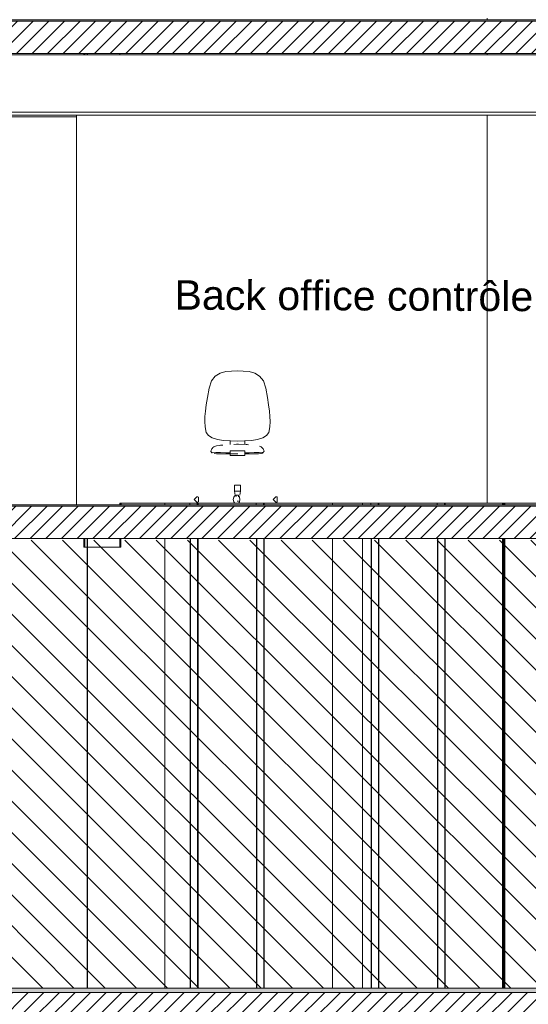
# Model space of a CAD drawing. Header units: millimetres. Extents: x 17009 to 157603, y -19950 to 21829.
# Tile 139 of 208: x 66864 to 70320, y 3520 to 10219. Entities that reach past the tile are written whole.
import ezdxf

# ---------------------------------------------------------------- set-up
doc = ezdxf.new("R2010")
doc.units = ezdxf.units.MM
doc.header["$MEASUREMENT"] = 0
doc.linetypes.add('! STR Pointille', pattern=[175, 100, -75])
for name, color, linetype in [('01-STR_Dalles.ARCHI', 7, 'Continuous'), ('01-STR_Escaliers et ascenseurs.ARCHI', 7, 'Continuous'), ('01-STR_Murs.ARCHI', 7, 'Continuous'), ('04-SOE_Cloisons .ARCHI', 7, 'Continuous'), ('04-SOE_Faux Plafond.ARCHI', 7, 'Continuous'), ('04-SOE_Revetement de sol.ARCHI', 7, 'Continuous'), ('05-INF _ ANNOTATIONS.ARCHI', 7, 'Continuous'), ('05-INF _ COTATIONS.ARCHI', 7, 'Continuous'), ('06-REP _ EQUIP MOBI _ Fluides.ARCHI', 7, 'Continuous'), ('06-REP _ EQUIP MOBI _ hors marché.ARCHI', 7, 'Continuous'), ('L2', 7, 'Continuous')]:
    doc.layers.add(name, color=color, linetype=linetype)
doc.styles.add('STYLE_GENERE_1', font='arial.ttf')
doc.dimstyles.new('STYLE_GENERE__1', dxfattribs={"dimtxt": 150, "dimasz": 114, "dimexe": 0.18, "dimexo": 400, "dimgap": 0, "dimtad": 1, "dimlfac": 0.001, "dimzin": 0, "dimdsep": 46, "dimtxsty": 'STYLE_GENERE_1', "dimblk": 'ARROWHEAD_2', "dimblk1": 'ARROWHEAD_2', "dimblk2": 'ARROWHEAD_2', "dimcen": 0.09, "dimclrd": 8, "dimclre": 8, "dimclrt": 8, "dimazin": 0, "dimtfac": 1, "dimtdec": 4, "dimtmove": 0, "dimatfit": 3, "dimfxl": 0, "dimtolj": 1, "dimtzin": 0, "dimarcsym": 0})
pattern_1 = [(45, (0, 0), (-53.03301, 53.03301), [])]

# ---------------------------------------------------------------- blocks, each defined once
blk = doc.blocks.new('Élément de coupe_14_1')
at = {"layer": '01-STR_Dalles.ARCHI', "linetype": 'Continuous', "lineweight": 0, "true_color": 0xbebebe}
blk.add_hatch(color=9, dxfattribs=at).paths.add_polyline_path([(30432.5, 3600), (77255.2, 3600), (77255.2, 3630), (30432.5, 3630)])
at = {"layer": '01-STR_Dalles.ARCHI', "linetype": 'Continuous', "lineweight": 0, "true_color": 0x000000}
h = blk.add_hatch(dxfattribs=at)
h.set_pattern_fill('Hachure_simple_0001', color=18, style=0, pattern_type=2)
h.set_pattern_definition(pattern_1)
h.paths.add_polyline_path([(30432.5, 3400), (75678.5, 3400), (75678.5, 3440), (77105.1, 3440), (77105.1, 3400), (77255.2, 3400), (77255.2, 3600), (30432.5, 3600)])
at = {"layer": '01-STR_Dalles.ARCHI', "color": 7, "linetype": 'Continuous', "lineweight": 5}
for p, q in [((77105.1, 3630), (47440.1, 3630)), ((77255.2, 3600), (30432.5, 3600))]:
    blk.add_line(p, q, dxfattribs=at)
blk = doc.blocks.new('Élément de coupe_27_1')
at = {"layer": '01-STR_Dalles.ARCHI', "linetype": 'Continuous', "lineweight": 0, "true_color": 0x000000}
h = blk.add_hatch(dxfattribs=at)
h.set_pattern_fill('Hachure_simple_0001', color=18, style=0, pattern_type=2)
h.set_pattern_definition(pattern_1)
h.paths.add_polyline_path([(30462.5, 6910), (30462.5, 6690), (77255.2, 6690), (77255.2, 6910)])
at = {"layer": '01-STR_Dalles.ARCHI', "color": 7, "linetype": 'Continuous', "lineweight": 5}
for p, q in [((77255.2, 6910), (47432.9, 6910)), ((77105.1, 6690), (30552.5, 6690))]:
    blk.add_line(p, q, dxfattribs=at)
blk = doc.blocks.new('Élément de coupe_36_1')
at = {"layer": '01-STR_Dalles.ARCHI', "linetype": 'Continuous', "lineweight": 0, "true_color": 0x000000}
h = blk.add_hatch(dxfattribs=at)
h.set_pattern_fill('Hachure_simple_0001', color=18, style=0, pattern_type=2)
h.set_pattern_definition(pattern_1)
h.paths.add_polyline_path([(77415.3, 10210), (30282.5, 10210), (30282.5, 9990), (77415.3, 9990)])
at = {"layer": '01-STR_Dalles.ARCHI', "color": 7, "linetype": 'Continuous', "lineweight": 5}
for p, q in [((77255.2, 10210), (47432.8, 10210)), ((77255.2, 9990), (30462.5, 9990))]:
    blk.add_line(p, q, dxfattribs=at)
blk = doc.blocks.new('Élément de coupe_92_1')
at = {"layer": '01-STR_Dalles.ARCHI', "color": 7, "linetype": 'Continuous', "lineweight": 5}
for p, q in [((69752.6, 6919), (69752.6, 6930)), ((69752.6, 6918.6), (69752.6, 6919)), ((69755.4, 6919), (69755.4, 6930)), ((69755.4, 6918.6), (69755.4, 6919)), ((70152.5, 6918.6), (70152.5, 6930)), ((70155.4, 6918.6), (70155.4, 6930)), ((69752.6, 3630), (69752.6, 6690)), ((69755.4, 3630), (69755.4, 6690)), ((70152.5, 3630), (70152.5, 6690)), ((70155.4, 3630), (70155.4, 6690))]:
    blk.add_line(p, q, dxfattribs=at)
blk = doc.blocks.new('Élément de coupe_93_1')
at = {"layer": '01-STR_Dalles.ARCHI', "color": 7, "linetype": 'Continuous', "lineweight": 5}
for p, q in [((69302.6, 6919), (69302.6, 6930)), ((69302.6, 6918.6), (69302.6, 6919)), ((69305.4, 6919), (69305.4, 6930)), ((69305.4, 6918.6), (69305.4, 6919)), ((69702.6, 6918.6), (69702.6, 6919)), ((69705.4, 6918.6), (69705.4, 6919)), ((69302.6, 3630), (69302.6, 6690)), ((69305.4, 3630), (69305.4, 6690)), ((69702.6, 3630), (69702.6, 6690)), ((69705.4, 3630), (69705.4, 6690))]:
    blk.add_line(p, q, dxfattribs=at)
blk = doc.blocks.new('Élément de coupe_94_1')
at = {"layer": '01-STR_Dalles.ARCHI', "color": 7, "linetype": 'Continuous', "lineweight": 5}
for p, q in [((68522.6, 6919), (68522.6, 6930)), ((68522.6, 6918.6), (68522.6, 6919)), ((68525.5, 6919), (68525.5, 6930)), ((68525.5, 6918.6), (68525.5, 6919)), ((69252.6, 6918.6), (69252.6, 6919)), ((69255.4, 6918.6), (69255.4, 6919)), ((68522.6, 3630), (68522.6, 6690)), ((68525.5, 3630), (68525.5, 6690)), ((69252.6, 3630), (69252.6, 6690)), ((69255.4, 3630), (69255.4, 6690))]:
    blk.add_line(p, q, dxfattribs=at)
blk = doc.blocks.new('Élément de coupe_95_1')
at = {"layer": '01-STR_Dalles.ARCHI', "color": 7, "linetype": 'Continuous', "lineweight": 5}
for p, q in [((68072.6, 6919), (68072.6, 6930)), ((68072.6, 6918.6), (68072.6, 6919)), ((68075.5, 6919), (68075.5, 6930)), ((68075.5, 6918.6), (68075.5, 6919)), ((68472.6, 6918.6), (68472.6, 6919)), ((68475.5, 6918.6), (68475.5, 6919)), ((68072.6, 3630), (68072.6, 6690)), ((68075.5, 3630), (68075.5, 6690)), ((68472.6, 3630), (68472.6, 6690)), ((68475.5, 3630), (68475.5, 6690))]:
    blk.add_line(p, q, dxfattribs=at)
blk = doc.blocks.new('Élément de coupe_96_1')
at = {"layer": '01-STR_Dalles.ARCHI', "color": 7, "linetype": 'Continuous', "lineweight": 5}
for p, q in [((67322.6, 10218.6), (67322.6, 10219)), ((67325.5, 10218.6), (67325.5, 10219)), ((67322.6, 9980), (67322.6, 9990)), ((67325.5, 9980), (67325.5, 9990)), ((67322.6, 6918.6), (67322.6, 6919)), ((67325.5, 6918.6), (67325.5, 6919)), ((68022.6, 6918.6), (68022.6, 6919)), ((68025.5, 6918.6), (68025.5, 6919)), ((67322.6, 3630), (67322.6, 6690)), ((67325.5, 3630), (67325.5, 6690)), ((68022.6, 3630), (68022.6, 6690)), ((68025.5, 3630), (68025.5, 6690))]:
    blk.add_line(p, q, dxfattribs=at)
blk = doc.blocks.new('Élément de coupe_97_1')
at = {"layer": '06-REP _ EQUIP MOBI _ Fluides.ARCHI', "color": 7, "linetype": 'Continuous', "lineweight": 5}
for p, q in [((67850.7, 6918.6), (67850.7, 6930)), ((68989.2, 6918.6), (68989.2, 6930)), ((67850.7, 3630), (67850.7, 6690)), ((68989.2, 3630), (68989.2, 6690))]:
    blk.add_line(p, q, dxfattribs=at)
blk = doc.blocks.new('Élément de coupe_98_1')
at = {"layer": '06-REP _ EQUIP MOBI _ Fluides.ARCHI', "color": 7, "linetype": 'Continuous', "lineweight": 5}
for p, q in [((69194.3, 6918.6), (69194.3, 6930)), ((70145.5, 6918.6), (70145.5, 6930)), ((69194.3, 3630), (69194.3, 6690)), ((70145.5, 3630), (70145.5, 6690))]:
    blk.add_line(p, q, dxfattribs=at)
blk = doc.blocks.new('Élément de coupe_117_1')
at = {"layer": '01-STR_Escaliers et ascenseurs.ARCHI', "color": 7, "linetype": 'Continuous', "lineweight": 5}
for p, q in [((70161, 6918.6), (70161, 6930)), ((70161, 3630), (70161, 6690))]:
    blk.add_line(p, q, dxfattribs=at)
blk = doc.blocks.new('Élément de coupe_134_1')
at = {"layer": '04-SOE_Cloisons .ARCHI', "color": 7, "linetype": 'Continuous', "lineweight": 5}
for p, q in [((68020.7, 6919), (67552.3, 6919)), ((68470.7, 6919), (68075.5, 6919)), ((69250.6, 6919), (68525.5, 6919)), ((69700.6, 6919), (69305.5, 6919)), ((70161, 6919), (69755.4, 6919))]:
    blk.add_line(p, q, dxfattribs=at)
blk = doc.blocks.new('Élément de coupe_141_1')
at = {"layer": '04-SOE_Cloisons .ARCHI', "color": 7, "linetype": 'Continuous', "lineweight": 5}
for p, q in [((65779.4, 9559), (67248.8, 9559)), ((65779.4, 6919), (67248.8, 6919))]:
    blk.add_line(p, q, dxfattribs=at)
blk = doc.blocks.new('Élément de coupe_233_1')
at = {"layer": '06-REP _ EQUIP MOBI _ hors marché.ARCHI', "color": 252, "linetype": '! STR Pointille', "lineweight": 5}
for p, q in [((68167.3, 7761.7), (68193, 7794.5)), ((68193, 7794.5), (68226.1, 7814.5)), ((68226.1, 7814.5), (68264.1, 7824.7)), ((68264.1, 7824.7), (68304.1, 7828.5)), ((68343.6, 7830), (68304.1, 7828.5)), ((68383.2, 7828.5), (68343.6, 7830)), ((68383.2, 7828.5), (68423.2, 7824.7)), ((68423.2, 7824.7), (68461.1, 7814.5)), ((68461.1, 7814.5), (68494.3, 7794.5)), ((68494.3, 7794.5), (68520, 7761.7)), ((68151.8, 7712.6), (68140.7, 7649.2)), ((68167.3, 7761.7), (68151.8, 7712.6)), ((68535.5, 7712.6), (68520, 7761.7)), ((68546.6, 7649.2), (68535.5, 7712.6)), ((68132, 7597.9), (68140.7, 7649.2)), ((68546.6, 7649.2), (68555.2, 7597.9)), ((68126, 7555.4), (68132, 7597.9)), ((68555.2, 7597.9), (68561.3, 7555.4)), ((68122.2, 7484.4), (68122.7, 7518.7)), ((68122.7, 7518.7), (68126, 7555.4)), ((68561.3, 7555.4), (68564.6, 7518.7)), ((68564.6, 7518.7), (68565, 7484.4)), ((68124.7, 7449.6), (68122.2, 7484.4)), ((68124.7, 7449.6), (68130.3, 7410.9)), ((68557, 7410.9), (68562.6, 7449.6)), ((68565, 7484.4), (68562.6, 7449.6)), ((68130.3, 7410.9), (68145.7, 7389.1)), ((68172.1, 7373.4), (68145.7, 7389.1)), ((68172.1, 7373.4), (68194.8, 7366.4)), ((68492.5, 7366.4), (68515.2, 7373.4)), ((68541.6, 7389.1), (68515.2, 7373.4)), ((68541.6, 7389.1), (68557, 7410.9)), ((68194.8, 7366.4), (68207.4, 7362.9)), ((68249.2, 7356.5), (68207.4, 7362.9)), ((68295.3, 7353.3), (68249.2, 7356.5)), ((68293.3, 7328.6), (68293.3, 7353.4)), ((68295.3, 7353.3), (68343.6, 7352.1)), ((68343.6, 7352.1), (68391.9, 7353.3)), ((68438.1, 7356.5), (68391.9, 7353.3)), ((68394, 7328.6), (68394, 7353.4)), ((68479.9, 7362.9), (68438.1, 7356.5)), ((68479.9, 7362.9), (68492.5, 7366.4)), ((68163.7, 7280.4), (68163.3, 7283)), ((68168.1, 7275.9), (68169.7, 7275.7)), ((68169.7, 7275.7), (68196.9, 7273.9)), ((68184.3, 7267.1), (68201.8, 7265.9)), ((68196.9, 7273.9), (68229.4, 7273.4)), ((68201.8, 7265.9), (68239.7, 7264.9)), ((68229.4, 7273.4), (68264.3, 7272.8)), ((68239.7, 7264.9), (68257.9, 7264.8)), ((68257.9, 7264.8), (68280.9, 7264.7)), ((68264.3, 7272.8), (68293.3, 7272.4)), ((68280.9, 7264.7), (68293.3, 7264.6)), ((68293.3, 7285), (68293.3, 7255)), ((68394, 7285), (68293.3, 7285)), ((68394, 7255), (68293.3, 7255)), ((68394, 7285), (68394, 7255)), ((68394, 7272.4), (68422.9, 7272.8)), ((68394, 7264.6), (68406.4, 7264.7)), ((68406.4, 7264.7), (68429.4, 7264.8)), ((68422.9, 7272.8), (68457.9, 7273.4)), ((68429.4, 7264.8), (68447.6, 7264.9)), ((68447.6, 7264.9), (68485.5, 7265.9)), ((68457.9, 7273.4), (68490.4, 7273.9)), ((68485.5, 7265.9), (68503, 7267.1)), ((68490.4, 7273.9), (68517.6, 7275.7)), ((68517.6, 7275.7), (68519.2, 7275.9)), ((68524, 7283), (68523.6, 7280.4)), ((68322.8, 7011.8), (68322.8, 7051.8)), ((68322.8, 7051.8), (68364.5, 7051.8)), ((68364.5, 7051.8), (68364.5, 7011.8)), ((68068.6, 6972.7), (68049.3, 6955)), ((68075.2, 6973.7), (68068.6, 6972.7)), ((68075.2, 6973.7), (68078.5, 6971.2)), ((68078.5, 6971.2), (68078.5, 6938.8)), ((68315.5, 6955), (68317.9, 6970.6)), ((68317.9, 6970.6), (68323.9, 6977)), ((68322.8, 7011.8), (68328.5, 6983)), ((68364.5, 7011.8), (68322.8, 7011.8)), ((68326.7, 6980), (68323.9, 6977)), ((68335.6, 6980), (68326.7, 6980)), ((68335.6, 6983), (68337.9, 6983)), ((68335.6, 6983), (68335.6, 6975.1)), ((68337.9, 6983), (68343.6, 6983)), ((68343.6, 6983), (68349.3, 6983)), ((68349.3, 6983), (68351.7, 6983)), ((68351.7, 6983), (68351.7, 6971.8)), ((68351.8, 6977), (68351.7, 6977.1)), ((68351.8, 6977), (68357.8, 6970.6)), ((68357.8, 6970.6), (68360.3, 6955)), ((68364.5, 7011.8), (68358.7, 6983)), ((68604.5, 6972.7), (68585.2, 6955)), ((68611.2, 6973.7), (68604.5, 6972.7)), ((68611.2, 6973.7), (68614.5, 6971.2)), ((68614.5, 6971.2), (68614.5, 6938.8)), ((68049.3, 6955), (68068.6, 6937.3)), ((68068.6, 6937.3), (68075.2, 6936.3)), ((68078.5, 6938.8), (68075.2, 6936.3)), ((68317.9, 6939.4), (68315.5, 6955)), ((68323.9, 6933), (68317.9, 6939.4)), ((68326.7, 6930), (68323.9, 6933)), ((68349, 6930), (68326.7, 6930)), ((68340.5, 6943), (68343.6, 6943)), ((68343.6, 6943), (68349.3, 6943)), ((68351.8, 6933), (68349, 6930)), ((68349.3, 6943), (68350.6, 6943)), ((68357.8, 6939.4), (68351.8, 6933)), ((68360.3, 6955), (68357.8, 6939.4)), ((68585.2, 6955), (68604.5, 6937.3)), ((68604.5, 6937.3), (68611.2, 6936.3)), ((68614.5, 6938.8), (68611.2, 6936.3))]:
    blk.add_line(p, q, dxfattribs=at)
at = {"layer": '06-REP _ EQUIP MOBI _ hors marché.ARCHI', "color": 252, "linetype": '! STR Pointille', "lineweight": 5, "flags": 128}
for points in [[(68163.3, 7283), (68164.9, 7287.8), (68167.4, 7294.9), (68169, 7299), (68173.6, 7304.7), (68177.3, 7308.9), (68182.9, 7312.2), (68189.2, 7315.9), (68194, 7317.7), (68201.2, 7319.8), (68221.7, 7322.7), (68227.8, 7323.4), (68277.9, 7327.9), (68285, 7328.4), (68337.1, 7329.9), (68343.6, 7330.1), (68350.2, 7329.9), (68402.2, 7328.4), (68409.4, 7327.9), (68459.5, 7323.4), (68465.6, 7322.7), (68486.1, 7319.8), (68493.3, 7317.7), (68498.1, 7315.9), (68504.4, 7312.2), (68510, 7308.9), (68513.7, 7304.7), (68518.3, 7299), (68519.9, 7294.9), (68522.4, 7287.8), (68524, 7283)], [(68168.1, 7275.9), (68167.6, 7276.4), (68163.7, 7280.4)], [(68168.2, 7273.6), (68168.1, 7273.8), (68168.1, 7275.9)], [(68519.1, 7273.6), (68517.4, 7271.5), (68517.3, 7271.4), (68516.7, 7271.2), (68514.5, 7270.5), (68504.5, 7267.5), (68503, 7267.1), (68451.7, 7265.1), (68447.6, 7264.9), (68447.6, 7264.9), (68421.5, 7264.8), (68421.5, 7264.8), (68398.4, 7264.7), (68371.4, 7264.7), (68371.3, 7264.7), (68343.6, 7264.6), (68316, 7264.7), (68315.9, 7264.7), (68288.8, 7264.7), (68265.8, 7264.8), (68265.8, 7264.8), (68239.7, 7264.9), (68239.6, 7264.9), (68235.6, 7265.1), (68184.3, 7267.1), (68182.8, 7267.5), (68172.8, 7270.5), (68170.6, 7271.2), (68170, 7271.4), (68169.9, 7271.5), (68168.2, 7273.6)], [(68519.2, 7275.9), (68519.1, 7273.8), (68519.1, 7273.6)], [(68523.6, 7280.4), (68519.7, 7276.4), (68519.2, 7275.9)]]:
    blk.add_lwpolyline(points, dxfattribs=at)
blk = doc.blocks.new('Élément de coupe_354_1')
at = {"layer": '01-STR_Murs.ARCHI', "color": 7, "linetype": 'Continuous', "lineweight": 5}
for p, q in [((70041.3, 10230), (70041.3, 10218.6)), ((70041.3, 9990), (70041.3, 9980)), ((70041.3, 9570), (70041.3, 6930)), ((70041.3, 6930), (70945.1, 6930)), ((71101.8, 6930), (71521.5, 6930)), ((71601.8, 6930), (72271.3, 6930))]:
    blk.add_line(p, q, dxfattribs=at)
blk = doc.blocks.new('Élément de coupe_356_1')
at = {"layer": '04-SOE_Cloisons .ARCHI', "color": 7, "linetype": 'Continuous', "lineweight": 5}
for p, q in [((67544, 6919), (67552, 6919)), ((67552, 6919), (67552.2, 6919)), ((67552.3, 6919), (67552.3, 6930))]:
    blk.add_line(p, q, dxfattribs=at)
blk = doc.blocks.new('Élément de coupe_358_1')
at = {"layer": '01-STR_Murs.ARCHI', "color": 7, "linetype": 'Continuous', "lineweight": 5}
for p, q in [((67543.6, 10218.6), (67543.6, 10219)), ((67543.6, 9980), (67543.6, 9990)), ((67563.6, 6930), (67543.6, 6930))]:
    blk.add_line(p, q, dxfattribs=at)
blk = doc.blocks.new('Élément de coupe_359_1')
at = {"layer": '01-STR_Murs.ARCHI', "color": 7, "linetype": 'Continuous', "lineweight": 5}
for p, q in [((67563.6, 6930), (68326.7, 6930)), ((68349, 6930), (70041.3, 6930))]:
    blk.add_line(p, q, dxfattribs=at)
blk = doc.blocks.new('Élément de coupe_488_1')
at = {"layer": '04-SOE_Faux Plafond.ARCHI', "color": 7, "linetype": 'Continuous', "lineweight": 5}
for p, q in [((77255.2, 9980), (47432.9, 9980)), ((77255.2, 9590), (61639.1, 9590)), ((77255.2, 9570), (61639.1, 9570))]:
    blk.add_line(p, q, dxfattribs=at)
blk = doc.blocks.new('Élément de coupe_554_1')
at = {"layer": '04-SOE_Revetement de sol.ARCHI', "linetype": 'Continuous', "lineweight": 0, "true_color": 0x3f3f3f}
blk.add_hatch(color=250, dxfattribs=at).paths.add_polyline_path([(47432.8, 10218.6), (47432.8, 10210), (77255.2, 10210), (77255.2, 10218.6)])
at = {"layer": '04-SOE_Revetement de sol.ARCHI', "color": 7, "linetype": 'Continuous', "lineweight": 5}
blk.add_line((77255.2, 10218.6), (47432.8, 10218.6), dxfattribs=at)
blk = doc.blocks.new('Élément de coupe_555_1')
at = {"layer": '04-SOE_Revetement de sol.ARCHI', "linetype": 'Continuous', "lineweight": 0, "true_color": 0x3f3f3f}
blk.add_hatch(color=250, dxfattribs=at).paths.add_polyline_path([(47432.9, 6918.6), (47432.9, 6910), (77255.2, 6910), (77255.2, 6918.6)])
at = {"layer": '04-SOE_Revetement de sol.ARCHI', "color": 7, "linetype": 'Continuous', "lineweight": 5}
blk.add_line((77255.2, 6918.6), (47432.9, 6918.6), dxfattribs=at)
blk = doc.blocks.new('Élément de coupe_1030_1')
at = {"layer": '04-SOE_Cloisons .ARCHI', "color": 7, "linetype": 'Continuous', "lineweight": 5}
for p, q in [((67248.8, 9570), (67248.8, 6919)), ((67248.8, 6919), (67543.6, 6919)), ((67543.6, 6930), (67543.6, 6919)), ((67543.7, 6919), (67543.9, 6919)), ((67544, 6919), (67544, 6930))]:
    blk.add_line(p, q, dxfattribs=at)
blk = doc.blocks.new('Élément de coupe_1031_1')
at = {"layer": '01-STR_Dalles.ARCHI', "color": 7, "linetype": 'Continuous', "lineweight": 5}
for p, q in [((67299.2, 10218.6), (67299.2, 10219)), ((67307.2, 10218.6), (67307.2, 10219)), ((67299.2, 9980), (67299.2, 9990)), ((67307.2, 9980), (67307.2, 9990)), ((67299.2, 6918.6), (67299.2, 6919)), ((67307.2, 6918.6), (67307.2, 6919)), ((67544, 6918.6), (67544, 6919)), ((67552, 6919), (67552, 6930)), ((67552, 6918.6), (67552, 6919)), ((67299.2, 6630), (67299.2, 6690)), ((67307.2, 6630), (67307.2, 6690)), ((67544, 6630), (67544, 6690)), ((67552, 6630), (67552, 6690)), ((67299.2, 6630), (67544, 6630)), ((67544, 6630), (67552, 6630))]:
    blk.add_line(p, q, dxfattribs=at)
blk = doc.blocks.new('Élément de coupe_1179_1')
at = {"layer": '04-SOE_Cloisons .ARCHI', "color": 7, "linetype": 'Continuous', "lineweight": 5}
for p, q in [((68470.7, 6919), (68470.7, 6930)), ((68480.7, 6919), (68470.7, 6919)), ((68510.7, 6919), (68480.7, 6919)), ((68520.7, 6919), (68510.7, 6919)), ((68520.7, 6930), (68520.7, 6919)), ((68520.7, 6919), (68525.5, 6919)), ((68525.5, 6919), (68525.5, 6930))]:
    blk.add_line(p, q, dxfattribs=at)
blk = doc.blocks.new('Élément de coupe_1181_1')
at = {"layer": '04-SOE_Cloisons .ARCHI', "color": 7, "linetype": 'Continuous', "lineweight": 5}
for p, q in [((69250.6, 6919), (69250.6, 6930)), ((69260.6, 6919), (69250.6, 6919)), ((69290.6, 6919), (69260.6, 6919)), ((69300.6, 6919), (69290.6, 6919)), ((69300.6, 6930), (69300.6, 6919)), ((69300.6, 6919), (69305.5, 6919))]:
    blk.add_line(p, q, dxfattribs=at)
blk = doc.blocks.new('Élément de coupe_1182_1')
at = {"layer": '04-SOE_Cloisons .ARCHI', "color": 7, "linetype": 'Continuous', "lineweight": 5}
for p, q in [((68020.7, 6919), (68020.7, 6930)), ((68030.7, 6919), (68020.7, 6919)), ((68060.7, 6919), (68030.7, 6919)), ((68070.7, 6919), (68060.7, 6919)), ((68070.7, 6930), (68070.7, 6919)), ((68070.7, 6919), (68075.5, 6919)), ((68075.5, 6919), (68075.5, 6930))]:
    blk.add_line(p, q, dxfattribs=at)
blk = doc.blocks.new('Élément de coupe_1183_1')
at = {"layer": '04-SOE_Cloisons .ARCHI', "color": 7, "linetype": 'Continuous', "lineweight": 5}
for p, q in [((69700.6, 6919), (69700.6, 6930)), ((69710.6, 6919), (69700.6, 6919)), ((69740.6, 6919), (69710.6, 6919)), ((69750.6, 6919), (69740.6, 6919)), ((69750.6, 6930), (69750.6, 6919)), ((69750.6, 6919), (69755.4, 6919))]:
    blk.add_line(p, q, dxfattribs=at)
blk = doc.blocks.new('*D1233')
at = {"layer": '05-INF _ COTATIONS.ARCHI', "color": 8, "linetype": 'Continuous', "lineweight": 5}
for p, q in [((74349.4, 9526.7), (74199.4, 9613.3)), ((74274.4, 9570), (74274.4, 9643.3)), ((74674.4, 9570), (74161.9, 9570)), ((74274.4, 6930), (74274.4, 9570)), ((74199.4, 6973.3), (74349.4, 6886.7)), ((74386.9, 6930), (73874.4, 6930)), ((74274.4, 6856.6), (74274.4, 6930))]:
    blk.add_line(p, q, dxfattribs=at)
at = {"layer": '05-INF _ COTATIONS.ARCHI', "color": 8, "lineweight": 5, "insert": (74244.4, 8049.8), "char_height": 150, "attachment_point": 7, "rotation": 90, "style": 'STYLE_GENERE_1'}
blk.add_mtext('\\A1;{\\pql;\\fArial|b0|i0|c0|p0;\\W1.000000;2,64}', dxfattribs=at)
blk = doc.blocks.new('ARROWHEAD_2')
at = {"color": 0, "linetype": 'Continuous', "lineweight": 0}
for p, q in [((-0.378, -0.655), (0.378, 0.655)), ((0, 0), (-1, 0))]:
    blk.add_line(p, q, dxfattribs=at)

msp = doc.modelspace()

# ---------------------------------------------------------------- hatches: boundary and pattern name
at = {"layer": 'L2', "linetype": 'Continuous', "lineweight": 5}
h = msp.add_hatch(dxfattribs=at)
h.set_pattern_fill('Diagonales_0001', color=252, style=0, pattern_type=2)
h.set_pattern_definition([(135, (53828.82, 5153.69), (106.066, 106.066), [])])
h.paths.add_polyline_path([(30532.521, 6677.379), (77125.117, 6677.379), (77125.117, 3630), (30532.521, 3630)])

# ---------------------------------------------------------------- block references
at = {"layer": '01-STR_Dalles.ARCHI', "lineweight": 0}
for name in ['Élément de coupe_1031_1', 'Élément de coupe_36_1', 'Élément de coupe_96_1', 'Élément de coupe_27_1', 'Élément de coupe_95_1', 'Élément de coupe_94_1', 'Élément de coupe_93_1', 'Élément de coupe_92_1', 'Élément de coupe_14_1']:
    msp.add_blockref(name, (0, 0), dxfattribs=at)
at = {"layer": '01-STR_Escaliers et ascenseurs.ARCHI', "lineweight": 0}
msp.add_blockref('Élément de coupe_117_1', (0, 0), dxfattribs=at)
at = {"layer": '01-STR_Murs.ARCHI', "lineweight": 0}
for name in ['Élément de coupe_358_1', 'Élément de coupe_354_1', 'Élément de coupe_359_1']:
    msp.add_blockref(name, (0, 0), dxfattribs=at)
at = {"layer": '04-SOE_Cloisons .ARCHI', "lineweight": 0}
for name in ['Élément de coupe_141_1', 'Élément de coupe_1030_1', 'Élément de coupe_356_1', 'Élément de coupe_134_1', 'Élément de coupe_1182_1', 'Élément de coupe_1179_1', 'Élément de coupe_1181_1', 'Élément de coupe_1183_1']:
    msp.add_blockref(name, (0, 0), dxfattribs=at)
at = {"layer": '04-SOE_Faux Plafond.ARCHI', "lineweight": 0}
msp.add_blockref('Élément de coupe_488_1', (0, 0), dxfattribs=at)
at = {"layer": '04-SOE_Revetement de sol.ARCHI', "lineweight": 0}
for name in ['Élément de coupe_554_1', 'Élément de coupe_555_1']:
    msp.add_blockref(name, (0, 0), dxfattribs=at)
at = {"layer": '06-REP _ EQUIP MOBI _ Fluides.ARCHI', "lineweight": 0}
for name in ['Élément de coupe_97_1', 'Élément de coupe_98_1']:
    msp.add_blockref(name, (0, 0), dxfattribs=at)
at = {"layer": '06-REP _ EQUIP MOBI _ hors marché.ARCHI', "lineweight": 0}
msp.add_blockref('Élément de coupe_233_1', (0, 0), dxfattribs=at)

# ---------------------------------------------------------------- texts
at = {"layer": '05-INF _ ANNOTATIONS.ARCHI', "color": 7, "linetype": 'Continuous', "lineweight": 5, "insert": (67916.036, 8345.134), "char_height": 200, "attachment_point": 4, "rotation": 359.7451134, "style": 'STYLE_GENERE_1'}
msp.add_mtext('\\A1;{\\pql;\\fArial|b0|i0|c0|p0;\\W1.000000;Back office contrôle}', dxfattribs=at)

# ---------------------------------------------------------------- dimensions: what is measured, and where the dimension line sits
at = {"layer": '05-INF _ COTATIONS.ARCHI', "color": 8, "linetype": 'Continuous', "lineweight": 5}
dim = msp.add_linear_dim(base=(74274.392, 9570), p1=(52616.345, 6930), p2=(74374.799, 9570), angle=90, dimstyle='STYLE_GENERE__1', dxfattribs=at)
dim.commit()
dim.dimension.update_dxf_attribs({"geometry": '*D1233', "text_midpoint": (74169.392, 8243.997), "dimtype": 160, "text_rotation": 90})

doc.saveas('drawing.dxf')
